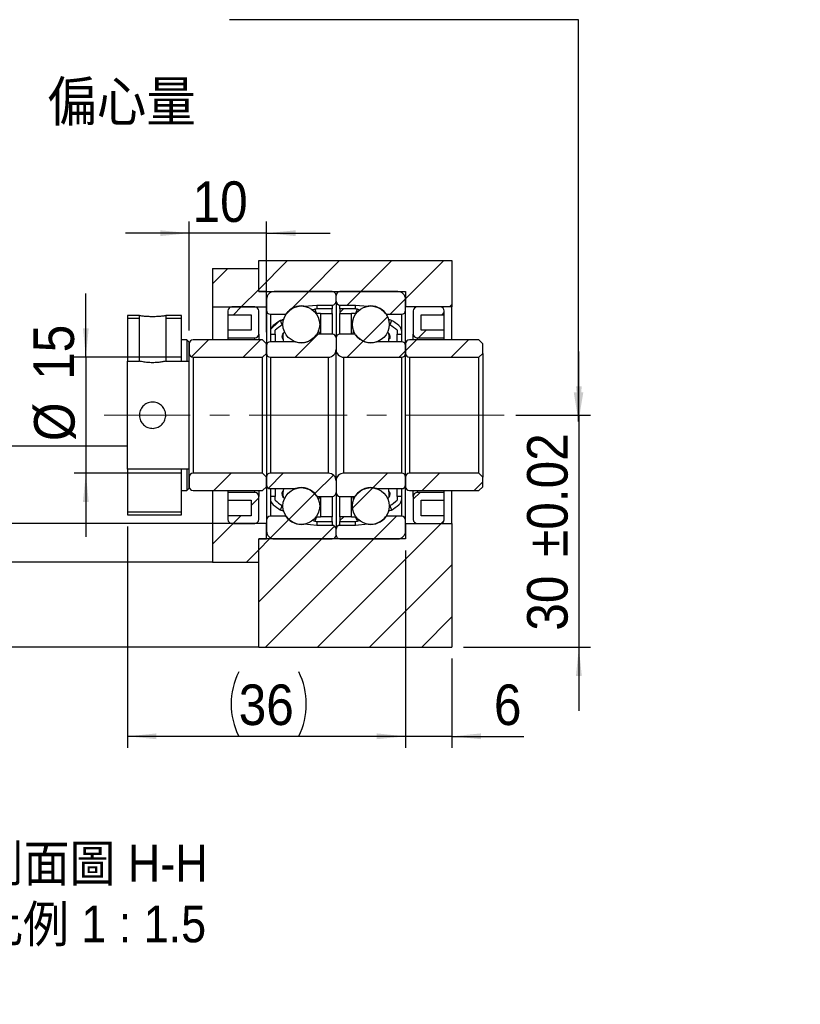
# Model space of a CAD drawing. Header units: millimetres. Extents: x 63 to 402, y 4 to 295.
# Tile 3 of 4: x 301 to 402, y 4 to 131. Entities that reach past the tile are written whole.
import ezdxf

# ---------------------------------------------------------------- set-up
doc = ezdxf.new("R2010")
doc.units = ezdxf.units.MM
doc.header["$LTSCALE"] = 1.5
doc.linetypes.add('CENTERX2', pattern=[20.32, 12.7, -2.54, 2.54, -2.54])
doc.layers.add('FORMAT', color=7, linetype='Continuous')
doc.styles.add('SLDTEXTSTYLE0', font='GOTHIC.TTF', dxfattribs={"width": 0.913, "bigfont": 'bigfont'})
doc.styles.add('SLDTEXTSTYLE1', font='GOTHIC.TTF', dxfattribs={"width": 0.913})
doc.styles.get("Standard").update_dxf_attribs({"font": 'GOTHIC.TTF'})
doc.dimstyles.new('SLDDIMSTYLE0', dxfattribs={"dimtxt": 5.25, "dimasz": 3.75, "dimexe": 0, "dimexo": 0.0625, "dimgap": 1.3125, "dimtad": 1, "dimrnd": 1e-09, "dimzin": 12, "dimdsep": 46, "dimtxsty": 'SLDTEXTSTYLE1', "dimsah": 1, "dimcen": 0.09, "dimadec": 0, "dimazin": 3, "dimtfac": 1, "dimtofl": 0, "dimtmove": 0, "dimatfit": 3, "dimfxl": 0, "dimfrac": 2, "dimtolj": 1, "dimtzin": 12, "dimarcsym": 0})
doc.dimstyles.new('SLDDIMSTYLE2', dxfattribs={"dimtxt": 0.18, "dimasz": 3.75, "dimexe": 0, "dimexo": 0.0625, "dimgap": 0, "dimtad": 0, "dimtih": 1, "dimtoh": 1, "dimdec": 0, "dimrnd": 1e-09, "dimzin": 0, "dimdsep": 46, "dimtxsty": 'Standard', "dimsah": 1, "dimcen": 0.09, "dimadec": 0, "dimazin": 0, "dimtfac": 3.75, "dimtdec": 0, "dimtofl": 0, "dimtmove": 0, "dimatfit": 3, "dimfxl": 0, "dimfrac": 2, "dimtolj": 1, "dimtzin": 0, "dimarcsym": 0})
doc.dimstyles.new('SLDDIMSTYLE4', dxfattribs={"dimtxt": 5.25, "dimasz": 3.75, "dimexe": 0, "dimexo": 0.0625, "dimgap": 1.3125, "dimtad": 1, "dimrnd": 1e-09, "dimzin": 12, "dimdsep": 46, "dimtxsty": 'SLDTEXTSTYLE1', "dimsah": 1, "dimcen": 0.09, "dimadec": 0, "dimazin": 3, "dimtfac": 1, "dimtmove": 0, "dimatfit": 0, "dimfxl": 0, "dimfrac": 2, "dimtolj": 1, "dimtzin": 12, "dimarcsym": 0})
doc.dimstyles.new('SLDDIMSTYLE5', dxfattribs={"dimtxt": 5.25, "dimasz": 3.75, "dimexe": 0, "dimexo": 0.0625, "dimgap": 1.3125, "dimtad": 1, "dimrnd": 1e-09, "dimzin": 12, "dimdsep": 46, "dimtxsty": 'SLDTEXTSTYLE1', "dimsah": 1, "dimcen": 0.09, "dimadec": 0, "dimazin": 3, "dimtol": 1, "dimtp": 0.02, "dimtm": 0.02, "dimtfac": 1, "dimtmove": 0, "dimatfit": 0, "dimfxl": 0, "dimfrac": 2, "dimtolj": 1, "dimarcsym": 0})

# ---------------------------------------------------------------- blocks, each defined once
blk = doc.blocks.new('_D_10')
at = {"layer": 'FORMAT', "color": 7}
for p, q in [((351.14, 62.64), (351.14, 37.09)), ((357.14, 48.64), (357.14, 37.09)), ((351.14, 38.59), (342.89, 38.59)), ((357.14, 38.59), (351.14, 38.59)), ((357.14, 38.59), (366.45, 38.59))]:
    blk.add_line(p, q, dxfattribs=at)
for points in [[(351.14, 38.59), (347.39, 38.97), (347.39, 38.22)], [(357.14, 38.59), (360.89, 38.22), (360.89, 38.97)]]:
    blk.add_solid(points, dxfattribs=at)
at = {"layer": 'FORMAT', "color": 7, "insert": (362.57, 45.3), "char_height": 5.25, "attachment_point": 1, "style": 'SLDTEXTSTYLE1'}
blk.add_mtext('6', dxfattribs=at)
blk = doc.blocks.new('_D_11')
at = {"layer": 'FORMAT', "color": 7}
for p, q in [((315.14, 65.74), (315.14, 37.09)), ((351.14, 62.64), (351.14, 37.09)), ((351.14, 38.59), (315.14, 38.59))]:
    blk.add_line(p, q, dxfattribs=at)
for centre, start, end in [((337.88, 42.76), 153.4349, 206.5651), ((328.97, 42.76), 333.4349, 26.5651)]:
    blk.add_arc(centre, 9.32, start, end, dxfattribs=at)
for points in [[(315.14, 38.59), (318.89, 38.22), (318.89, 38.97)], [(351.14, 38.59), (347.39, 38.97), (347.39, 38.22)]]:
    blk.add_solid(points, dxfattribs=at)
at = {"layer": 'FORMAT', "color": 7, "insert": (329.54, 45.3), "char_height": 5.25, "attachment_point": 1, "style": 'SLDTEXTSTYLE1'}
blk.add_mtext('36', dxfattribs=at)
blk = doc.blocks.new('_D_12')
at = {"layer": 'FORMAT', "color": 7}
for p, q in [((309.75, 87.64), (309.75, 95.89)), ((322.14, 87.64), (308.25, 87.64)), ((309.75, 87.64), (309.75, 72.64)), ((322.14, 72.64), (308.25, 72.64)), ((309.75, 72.64), (309.75, 64.39))]:
    blk.add_line(p, q, dxfattribs=at)
for points in [[(309.75, 87.64), (310.13, 91.39), (309.38, 91.39)], [(309.75, 72.64), (309.38, 68.89), (310.13, 68.89)]]:
    blk.add_solid(points, dxfattribs=at)
at = {"layer": 'FORMAT', "color": 7, "char_height": 5.25, "attachment_point": 1, "rotation": 90, "style": 'SLDTEXTSTYLE1'}
for s, insert in [('15', (302.97, 84.71)), ('%%c', (303.05, 76.79))]:
    blk.add_mtext(s, dxfattribs=dict(at, insert=insert))
blk = doc.blocks.new('_D_13')
at = {"layer": 'FORMAT', "color": 7}
for p, q in [((323.14, 91.09), (323.14, 105.19)), ((333.14, 90.89), (333.14, 105.19)), ((323.14, 103.69), (314.89, 103.69)), ((333.14, 103.69), (323.14, 103.69)), ((333.14, 103.69), (341.39, 103.69))]:
    blk.add_line(p, q, dxfattribs=at)
for points in [[(323.14, 103.69), (319.39, 104.06), (319.39, 103.31)], [(333.14, 103.69), (336.89, 103.31), (336.89, 104.06)]]:
    blk.add_solid(points, dxfattribs=at)
at = {"layer": 'FORMAT', "color": 7, "insert": (323.57, 110.39), "char_height": 5.25, "attachment_point": 1, "style": 'SLDTEXTSTYLE1'}
blk.add_mtext('10', dxfattribs=at)
blk = doc.blocks.new('_D_14')
at = {"layer": 'FORMAT', "color": 7}
for p, q in [((373.56, 80.14), (373.56, 88.39)), ((365.4, 80.14), (375.06, 80.14)), ((373.56, 80.14), (373.56, 50.14)), ((358.64, 50.14), (375.06, 50.14)), ((373.56, 50.14), (373.56, 41.89))]:
    blk.add_line(p, q, dxfattribs=at)
for points in [[(373.56, 80.14), (373.94, 83.89), (373.19, 83.89)], [(373.56, 50.14), (373.19, 46.39), (373.94, 46.39)]]:
    blk.add_solid(points, dxfattribs=at)
at = {"layer": 'FORMAT', "color": 7, "char_height": 5.25, "attachment_point": 1, "rotation": 90, "style": 'SLDTEXTSTYLE1'}
for s, insert in [(' ±0.02', (366.86, 60.02)), ('30', (366.86, 52.26))]:
    blk.add_mtext(s, dxfattribs=dict(at, insert=insert))
blk = doc.blocks.new('SW_NOTE_2')
at = {"layer": 'FORMAT', "color": 0, "char_height": 4.7625, "attachment_point": 2, "style": 'SLDTEXTSTYLE0'}
for s, insert in [('\\M+19655\\M+196CA\\M+19AA4 H-H', (15.63, 6.08)), ('\\M+194E4\\M+197E1 1 : 1.5', (15.48, -1.77))]:
    blk.add_mtext(s, dxfattribs=dict(at, insert=insert))

msp = doc.modelspace()

# ---------------------------------------------------------------- hatches: boundary and pattern name
at = {"linetype": 'Continuous', "lineweight": 18}
h = msp.add_hatch(dxfattribs=at)
h.set_pattern_fill('ANSI31', scale=1.5, style=0)
h.paths.add_polyline_path([(351.137, 94.136), (357.137, 94.136), (357.137, 100.136), (332.137, 100.136), (332.137, 96.136), (351.137, 96.136)], flags=0)
h = msp.add_hatch(dxfattribs=at)
h.set_pattern_fill('ANSI31', scale=1.5, style=0)
h.paths.add_polyline_path([(326.137, 94.136), (333.137, 94.136), (333.137, 96.136), (332.137, 96.136), (332.137, 99.136), (326.137, 99.136)], flags=0)
h = msp.add_hatch(dxfattribs=at)
h.set_pattern_fill('ANSI31', scale=1.5, style=0)
edge = h.paths.add_edge_path(flags=0)
edge.add_line((342.137, 94.886), (342.137, 95.636))
edge.add_arc((341.637, 95.636), 0.5, 360, 450)
edge.add_line((341.637, 96.136), (334.137, 96.136))
edge.add_arc((334.137, 95.136), 1, 90, 180)
edge.add_line((333.137, 95.136), (333.137, 93.711))
edge.add_arc((333.637, 93.711), 0.5, 180, 270)
edge.add_line((333.637, 93.211), (335.554, 93.211))
edge.add_arc((335.554, 93.411), 0.2, 270, 323.78627)
edge.add_arc((337.637, 91.886), 2.381, 82.10725, 143.78627, ccw=False)
edge.add_arc((337.992, 94.443), 0.2, 262.10725, 275)
edge.add_line((338.009, 94.243), (339.637, 94.386))
edge.add_line((339.637, 94.386), (341.637, 94.386))
edge.add_arc((341.637, 94.886), 0.5, 270, 360)
h = msp.add_hatch(dxfattribs=at)
h.set_pattern_fill('ANSI31', scale=1.5, style=0)
edge = h.paths.add_edge_path(flags=0)
edge.add_line((350.137, 96.136), (342.637, 96.136))
edge.add_arc((342.637, 95.636), 0.5, 90, 180)
edge.add_line((342.137, 95.636), (342.137, 94.886))
edge.add_arc((342.637, 94.886), 0.5, 180, 270)
edge.add_line((342.637, 94.386), (344.637, 94.386))
edge.add_line((344.637, 94.386), (346.265, 94.243))
edge.add_arc((346.283, 94.443), 0.2, 265, 277.89275)
edge.add_arc((346.637, 91.886), 2.381, 36.21373, 97.89275, ccw=False)
edge.add_arc((348.72, 93.411), 0.2, 216.21373, 270)
edge.add_line((348.72, 93.211), (350.637, 93.211))
edge.add_arc((350.637, 93.711), 0.5, 270, 360)
edge.add_line((351.137, 93.711), (351.137, 95.136))
edge.add_arc((350.137, 95.136), 1, 0, 90)
h = msp.add_hatch(dxfattribs=at)
h.set_pattern_fill('ANSI31', scale=1.5, style=0)
edge = h.paths.add_edge_path(flags=0)
edge.add_arc((337.637, 91.886), 2.381, 0, 360)
h = msp.add_hatch(dxfattribs=at)
h.set_pattern_fill('ANSI31', scale=1.5, style=0)
edge = h.paths.add_edge_path(flags=0)
edge.add_arc((346.637, 91.886), 2.381, 0, 360)
h = msp.add_hatch(dxfattribs=at)
h.set_pattern_fill('ANSI31', scale=1.5, style=0)
h.paths.add_polyline_path([(316.687, 93.036), (315.137, 93.036), (315.137, 87.136), (316.687, 87.136)], flags=0)
h.paths.add_polyline_path([(315.137, 87.136), (315.137, 93.036), (316.687, 93.036), (316.687, 87.136)], flags=0)
h = msp.add_hatch(dxfattribs=at)
h.set_pattern_fill('ANSI31', scale=1.5, style=0)
h.paths.add_polyline_path([(322.137, 93.036), (320.087, 93.036), (320.087, 87.136), (323.137, 87.136), (323.137, 89.586), (322.837, 89.886), (322.137, 89.886)], flags=0)
h.paths.add_polyline_path([(320.087, 87.136), (320.087, 93.036), (322.137, 93.036), (322.137, 89.886), (322.837, 89.886), (323.137, 89.586), (323.137, 87.136)], flags=0)
h = msp.add_hatch(dxfattribs=at)
h.set_pattern_fill('ANSI31', scale=1.5, style=0)
edge = h.paths.add_edge_path(flags=0)
edge.add_line((328.137, 93.136), (331.137, 93.136))
edge.add_line((331.137, 93.136), (331.137, 91.136))
edge.add_line((331.137, 91.136), (328.137, 91.136))
edge.add_line((328.137, 91.136), (328.137, 90.136))
edge.add_line((328.137, 90.136), (331.637, 90.136))
edge.add_arc((331.637, 90.636), 0.5, 270, 360)
edge.add_line((332.137, 90.636), (332.137, 93.636))
edge.add_arc((331.637, 93.636), 0.5, 360, 450)
edge.add_line((331.637, 94.136), (328.637, 94.136))
edge.add_arc((328.637, 93.636), 0.5, 90, 180)
edge.add_line((328.137, 93.636), (328.137, 93.136))
h = msp.add_hatch(dxfattribs=at)
h.set_pattern_fill('ANSI31', scale=1.5, style=0)
edge = h.paths.add_edge_path(flags=0)
edge.add_arc((340.137, 84.116), 9.17, 90, 93.34704, ccw=False)
edge.add_line((340.137, 93.286), (341.637, 93.286))
edge.add_line((341.637, 93.286), (341.637, 93.886))
edge.add_line((341.637, 93.886), (340.137, 93.886))
edge.add_arc((340.137, 84.116), 9.77, 90, 94.42995)
edge.add_line((339.382, 93.857), (339.602, 93.27))
h = msp.add_hatch(dxfattribs=at)
h.set_pattern_fill('ANSI31', scale=1.5, style=0)
edge = h.paths.add_edge_path(flags=0)
edge.add_line((342.637, 93.886), (342.637, 93.286))
edge.add_line((342.637, 93.286), (344.137, 93.286))
edge.add_arc((344.137, 84.116), 9.17, 86.65296, 90, ccw=False)
edge.add_line((344.672, 93.27), (344.892, 93.857))
edge.add_arc((344.137, 84.116), 9.77, 85.57005, 90)
edge.add_line((344.137, 93.886), (342.637, 93.886))
h = msp.add_hatch(dxfattribs=at)
h.set_pattern_fill('ANSI31', scale=1.5, style=0)
edge = h.paths.add_edge_path(flags=0)
edge.add_line((356.137, 91.136), (353.137, 91.136))
edge.add_line((353.137, 91.136), (353.137, 93.136))
edge.add_line((353.137, 93.136), (356.137, 93.136))
edge.add_line((356.137, 93.136), (356.137, 93.636))
edge.add_arc((355.637, 93.636), 0.5, 0, 90)
edge.add_line((355.637, 94.136), (352.637, 94.136))
edge.add_arc((352.637, 93.636), 0.5, 90, 180)
edge.add_line((352.137, 93.636), (352.137, 90.636))
edge.add_arc((352.637, 90.636), 0.5, 180, 270)
edge.add_line((352.637, 90.136), (356.137, 90.136))
edge.add_line((356.137, 90.136), (356.137, 91.136))
h = msp.add_hatch(dxfattribs=at)
h.set_pattern_fill('ANSI31', scale=1.5, style=0)
edge = h.paths.add_edge_path(flags=0)
edge.add_line((335.176, 91.828), (334.962, 92.403))
edge.add_arc((340.137, 84.116), 9.77, 121.98535, 128.83745)
edge.add_arc((334.637, 90.947), 1, 128.83745, 180)
edge.add_line((333.637, 90.947), (333.637, 90.636))
edge.add_line((333.637, 90.636), (334.237, 90.636))
edge.add_line((334.237, 90.636), (334.237, 91.136))
edge.add_arc((340.137, 84.116), 9.17, 122.74811, 130.04417, ccw=False)
h = msp.add_hatch(dxfattribs=at)
h.set_pattern_fill('ANSI31', scale=1.5, style=0)
edge = h.paths.add_edge_path(flags=0)
edge.add_arc((349.637, 90.947), 1, 0, 51.16255)
edge.add_arc((344.137, 84.116), 9.77, 51.16255, 58.01465)
edge.add_line((349.312, 92.403), (349.098, 91.828))
edge.add_arc((344.137, 84.116), 9.17, 49.95583, 57.25189, ccw=False)
edge.add_line((350.037, 91.136), (350.037, 90.636))
edge.add_line((350.037, 90.636), (350.637, 90.636))
edge.add_line((350.637, 90.636), (350.637, 90.947))
h = msp.add_hatch(dxfattribs=at)
h.set_pattern_fill('ANSI31', scale=1.5, style=0)
edge = h.paths.add_edge_path(flags=0)
edge.add_line((333.137, 89.136), (333.137, 88.136))
edge.add_arc((333.637, 88.136), 0.5, 180, 270)
edge.add_line((333.637, 87.636), (341.137, 87.636))
edge.add_arc((341.137, 88.636), 1, 270, 360)
edge.add_line((342.137, 88.636), (342.137, 90.136))
edge.add_arc((341.637, 90.136), 0.5, 0, 90)
edge.add_line((341.637, 90.636), (339.773, 90.636))
edge.add_arc((339.773, 90.436), 0.2, 90, 145.82355)
edge.add_arc((337.637, 91.886), 2.381, 251.65026, 325.82355, ccw=False)
edge.add_arc((336.824, 89.436), 0.2, 71.65026, 90)
edge.add_line((336.824, 89.636), (333.637, 89.636))
edge.add_arc((333.637, 89.136), 0.5, 90, 180)
h = msp.add_hatch(dxfattribs=at)
h.set_pattern_fill('ANSI31', scale=1.5, style=0)
edge = h.paths.add_edge_path(flags=0)
edge.add_line((343.137, 87.636), (350.637, 87.636))
edge.add_arc((350.637, 88.136), 0.5, 270, 360)
edge.add_line((351.137, 88.136), (351.137, 89.136))
edge.add_arc((350.637, 89.136), 0.5, 0, 90)
edge.add_line((350.637, 89.636), (347.45, 89.636))
edge.add_arc((347.45, 89.436), 0.2, 90, 108.34974)
edge.add_arc((346.637, 91.886), 2.381, 214.17645, 288.34974, ccw=False)
edge.add_arc((344.502, 90.436), 0.2, 34.17645, 90)
edge.add_line((344.502, 90.636), (342.637, 90.636))
edge.add_arc((342.637, 90.136), 0.5, 90, 180)
edge.add_line((342.137, 90.136), (342.137, 88.636))
edge.add_arc((343.137, 88.636), 1, 180, 270)
h = msp.add_hatch(dxfattribs=at)
h.set_pattern_fill('ANSI31', scale=1.5, style=0)
edge = h.paths.add_edge_path(flags=0)
edge.add_line((332.637, 87.636), (333.137, 88.136))
edge.add_line((333.137, 88.136), (333.137, 89.386))
edge.add_line((333.137, 89.386), (332.637, 89.886))
edge.add_line((332.637, 89.886), (323.637, 89.886))
edge.add_arc((323.637, 89.386), 0.5, 90, 180)
edge.add_line((323.137, 89.386), (323.137, 88.136))
edge.add_arc((323.637, 88.136), 0.5, 180, 270)
edge.add_line((323.637, 87.636), (332.637, 87.636))
h = msp.add_hatch(dxfattribs=at)
h.set_pattern_fill('ANSI31', scale=1.5, style=0)
edge = h.paths.add_edge_path(flags=0)
edge.add_line((360.637, 87.636), (361.137, 88.136))
edge.add_line((361.137, 88.136), (361.137, 89.386))
edge.add_line((361.137, 89.386), (360.637, 89.886))
edge.add_line((360.637, 89.886), (351.637, 89.886))
edge.add_arc((351.637, 89.386), 0.5, 90, 180)
edge.add_line((351.137, 89.386), (351.137, 88.136))
edge.add_arc((351.637, 88.136), 0.5, 180, 270)
edge.add_line((351.637, 87.636), (360.637, 87.636))
h = msp.add_hatch(dxfattribs=at)
h.set_pattern_fill('ANSI31', scale=1.5, style=0)
h.paths.add_polyline_path([(323.137, 73.136), (315.137, 73.136), (315.137, 67.236), (322.137, 67.236), (322.137, 70.386), (322.837, 70.386), (323.137, 70.686)], flags=0)
h.paths.add_polyline_path([(315.137, 67.236), (315.137, 73.136), (323.137, 73.136), (323.137, 70.686), (322.837, 70.386), (322.137, 70.386), (322.137, 67.236)], flags=0)
h = msp.add_hatch(dxfattribs=at)
h.set_pattern_fill('ANSI31', scale=1.5, style=0)
edge = h.paths.add_edge_path(flags=0)
edge.add_line((333.137, 72.136), (332.637, 72.636))
edge.add_line((332.637, 72.636), (323.637, 72.636))
edge.add_arc((323.637, 72.136), 0.5, 90, 180)
edge.add_line((323.137, 72.136), (323.137, 70.886))
edge.add_arc((323.637, 70.886), 0.5, 180, 270)
edge.add_line((323.637, 70.386), (332.637, 70.386))
edge.add_line((332.637, 70.386), (333.137, 70.886))
edge.add_line((333.137, 70.886), (333.137, 72.136))
h = msp.add_hatch(dxfattribs=at)
h.set_pattern_fill('ANSI31', scale=1.5, style=0)
edge = h.paths.add_edge_path(flags=0)
edge.add_line((341.137, 72.636), (333.637, 72.636))
edge.add_arc((333.637, 72.136), 0.5, 90, 180)
edge.add_line((333.137, 72.136), (333.137, 71.136))
edge.add_arc((333.637, 71.136), 0.5, 180, 270)
edge.add_line((333.637, 70.636), (336.824, 70.636))
edge.add_arc((336.824, 70.836), 0.2, 270, 288.34974)
edge.add_arc((337.637, 68.386), 2.381, 34.17645, 108.34974, ccw=False)
edge.add_arc((339.773, 69.836), 0.2, 214.17645, 270)
edge.add_line((339.773, 69.636), (341.637, 69.636))
edge.add_arc((341.637, 70.136), 0.5, 270, 360)
edge.add_line((342.137, 70.136), (342.137, 71.636))
edge.add_arc((341.137, 71.636), 1, 0, 90)
h = msp.add_hatch(dxfattribs=at)
h.set_pattern_fill('ANSI31', scale=1.5, style=0)
edge = h.paths.add_edge_path(flags=0)
edge.add_line((351.137, 71.136), (351.137, 72.136))
edge.add_arc((350.637, 72.136), 0.5, 360, 450)
edge.add_line((350.637, 72.636), (343.137, 72.636))
edge.add_arc((343.137, 71.636), 1, 90, 180)
edge.add_line((342.137, 71.636), (342.137, 70.136))
edge.add_arc((342.637, 70.136), 0.5, 180, 270)
edge.add_line((342.637, 69.636), (344.502, 69.636))
edge.add_arc((344.502, 69.836), 0.2, 270, 325.82355)
edge.add_arc((346.637, 68.386), 2.381, 71.65026, 145.82355, ccw=False)
edge.add_arc((347.45, 70.836), 0.2, 251.65026, 270)
edge.add_line((347.45, 70.636), (350.637, 70.636))
edge.add_arc((350.637, 71.136), 0.5, 270, 360)
h = msp.add_hatch(dxfattribs=at)
h.set_pattern_fill('ANSI31', scale=1.5, style=0)
edge = h.paths.add_edge_path(flags=0)
edge.add_line((361.137, 72.136), (360.637, 72.636))
edge.add_line((360.637, 72.636), (351.637, 72.636))
edge.add_arc((351.637, 72.136), 0.5, 90, 180)
edge.add_line((351.137, 72.136), (351.137, 70.886))
edge.add_arc((351.637, 70.886), 0.5, 180, 270)
edge.add_line((351.637, 70.386), (360.637, 70.386))
edge.add_line((360.637, 70.386), (361.137, 70.886))
edge.add_line((361.137, 70.886), (361.137, 72.136))
h = msp.add_hatch(dxfattribs=at)
h.set_pattern_fill('ANSI31', scale=1.5, style=0)
edge = h.paths.add_edge_path(flags=0)
edge.add_line((328.137, 69.136), (331.137, 69.136))
edge.add_line((331.137, 69.136), (331.137, 67.136))
edge.add_line((331.137, 67.136), (328.137, 67.136))
edge.add_line((328.137, 67.136), (328.137, 66.636))
edge.add_arc((328.637, 66.636), 0.5, 180, 270)
edge.add_line((328.637, 66.136), (331.637, 66.136))
edge.add_arc((331.637, 66.636), 0.5, 270, 360)
edge.add_line((332.137, 66.636), (332.137, 69.636))
edge.add_arc((331.637, 69.636), 0.5, 360, 450)
edge.add_line((331.637, 70.136), (328.137, 70.136))
edge.add_line((328.137, 70.136), (328.137, 69.136))
h = msp.add_hatch(dxfattribs=at)
h.set_pattern_fill('ANSI31', scale=1.5, style=0)
edge = h.paths.add_edge_path(flags=0)
edge.add_arc((337.637, 68.386), 2.381, 0, 360)
h = msp.add_hatch(dxfattribs=at)
h.set_pattern_fill('ANSI31', scale=1.5, style=0)
edge = h.paths.add_edge_path(flags=0)
edge.add_arc((346.637, 68.386), 2.381, 0, 360)
h = msp.add_hatch(dxfattribs=at)
h.set_pattern_fill('ANSI31', scale=1.5, style=0)
edge = h.paths.add_edge_path(flags=0)
edge.add_line((356.137, 67.136), (353.137, 67.136))
edge.add_line((353.137, 67.136), (353.137, 69.136))
edge.add_line((353.137, 69.136), (356.137, 69.136))
edge.add_line((356.137, 69.136), (356.137, 70.136))
edge.add_line((356.137, 70.136), (352.637, 70.136))
edge.add_arc((352.637, 69.636), 0.5, 90, 180)
edge.add_line((352.137, 69.636), (352.137, 66.636))
edge.add_arc((352.637, 66.636), 0.5, 180, 270)
edge.add_line((352.637, 66.136), (355.637, 66.136))
edge.add_arc((355.637, 66.636), 0.5, 270, 360)
edge.add_line((356.137, 66.636), (356.137, 67.136))
h = msp.add_hatch(dxfattribs=at)
h.set_pattern_fill('ANSI31', scale=1.5, style=0)
edge = h.paths.add_edge_path(flags=0)
edge.add_arc((334.637, 69.325), 1, 180, 231.16255)
edge.add_arc((340.137, 76.156), 9.77, 231.16255, 238.01465)
edge.add_line((334.962, 67.869), (335.176, 68.443))
edge.add_arc((340.137, 76.156), 9.17, 229.95583, 237.25189, ccw=False)
edge.add_line((334.237, 69.136), (334.237, 69.636))
edge.add_line((334.237, 69.636), (333.637, 69.636))
edge.add_line((333.637, 69.636), (333.637, 69.325))
h = msp.add_hatch(dxfattribs=at)
h.set_pattern_fill('ANSI31', scale=1.5, style=0)
edge = h.paths.add_edge_path(flags=0)
edge.add_line((349.098, 68.443), (349.312, 67.869))
edge.add_arc((344.137, 76.156), 9.77, 301.98535, 308.83745)
edge.add_arc((349.637, 69.325), 1, 308.83745, 360)
edge.add_line((350.637, 69.325), (350.637, 69.636))
edge.add_line((350.637, 69.636), (350.037, 69.636))
edge.add_line((350.037, 69.636), (350.037, 69.136))
edge.add_arc((344.137, 76.156), 9.17, 302.74811, 310.04417, ccw=False)
h = msp.add_hatch(dxfattribs=at)
h.set_pattern_fill('ANSI31', scale=1.5, style=0)
edge = h.paths.add_edge_path(flags=0)
edge.add_line((334.137, 64.136), (341.637, 64.136))
edge.add_arc((341.637, 64.636), 0.5, 270, 360)
edge.add_line((342.137, 64.636), (342.137, 65.386))
edge.add_arc((341.637, 65.386), 0.5, 360, 450)
edge.add_line((341.637, 65.886), (339.637, 65.886))
edge.add_line((339.637, 65.886), (338.009, 66.028))
edge.add_arc((337.992, 65.829), 0.2, 85, 97.89275)
edge.add_arc((337.637, 68.386), 2.381, 216.21373, 277.89275, ccw=False)
edge.add_arc((335.554, 66.861), 0.2, 36.21373, 90)
edge.add_line((335.554, 67.061), (333.637, 67.061))
edge.add_arc((333.637, 66.561), 0.5, 90, 180)
edge.add_line((333.137, 66.561), (333.137, 65.136))
edge.add_arc((334.137, 65.136), 1, 180, 270)
h = msp.add_hatch(dxfattribs=at)
h.set_pattern_fill('ANSI31', scale=1.5, style=0)
edge = h.paths.add_edge_path(flags=0)
edge.add_line((341.637, 66.386), (341.637, 66.986))
edge.add_line((341.637, 66.986), (340.137, 66.986))
edge.add_arc((340.137, 76.156), 9.17, 266.65296, 270, ccw=False)
edge.add_line((339.602, 67.001), (339.382, 66.415))
edge.add_arc((340.137, 76.156), 9.77, 265.57005, 270)
edge.add_line((340.137, 66.386), (341.637, 66.386))
h = msp.add_hatch(dxfattribs=at)
h.set_pattern_fill('ANSI31', scale=1.5, style=0)
edge = h.paths.add_edge_path(flags=0)
edge.add_line((342.137, 65.386), (342.137, 64.636))
edge.add_arc((342.637, 64.636), 0.5, 180, 270)
edge.add_line((342.637, 64.136), (350.137, 64.136))
edge.add_arc((350.137, 65.136), 1, 270, 360)
edge.add_line((351.137, 65.136), (351.137, 66.561))
edge.add_arc((350.637, 66.561), 0.5, 0, 90)
edge.add_line((350.637, 67.061), (348.72, 67.061))
edge.add_arc((348.72, 66.861), 0.2, 90, 143.78627)
edge.add_arc((346.637, 68.386), 2.381, 262.10725, 323.78627, ccw=False)
edge.add_arc((346.283, 65.829), 0.2, 82.10725, 95)
edge.add_line((346.265, 66.028), (344.637, 65.886))
edge.add_line((344.637, 65.886), (342.637, 65.886))
edge.add_arc((342.637, 65.386), 0.5, 90, 180)
h = msp.add_hatch(dxfattribs=at)
h.set_pattern_fill('ANSI31', scale=1.5, style=0)
edge = h.paths.add_edge_path(flags=0)
edge.add_arc((344.137, 76.156), 9.17, 270, 273.34704, ccw=False)
edge.add_line((344.137, 66.986), (342.637, 66.986))
edge.add_line((342.637, 66.986), (342.637, 66.386))
edge.add_line((342.637, 66.386), (344.137, 66.386))
edge.add_arc((344.137, 76.156), 9.77, 270, 274.42995)
edge.add_line((344.892, 66.415), (344.672, 67.001))
h = msp.add_hatch(dxfattribs=at)
h.set_pattern_fill('ANSI31', scale=1.5, style=0)
h.paths.add_polyline_path([(332.137, 64.136), (333.137, 64.136), (333.137, 66.136), (326.137, 66.136), (326.137, 61.136), (332.137, 61.136)], flags=0)
h = msp.add_hatch(dxfattribs=at)
h.set_pattern_fill('ANSI31', scale=1.5, style=0)
h.paths.add_polyline_path([(357.137, 66.136), (351.137, 66.136), (351.137, 64.136), (332.137, 64.136), (332.137, 50.136), (357.137, 50.136)], flags=0)

# ---------------------------------------------------------------- linework, layer by layer
at = {"color": 7, "linetype": 'Continuous', "lineweight": 25}
for p, q in [((332.137, 96.136), (332.137, 100.136)), ((332.137, 100.136), (357.137, 100.136)), ((357.137, 100.136), (357.137, 94.136)), ((326.137, 99.136), (326.137, 94.136)), ((326.137, 99.136), (332.137, 99.136)), ((332.137, 96.136), (332.137, 99.136)), ((333.137, 96.136), (332.137, 96.136)), ((332.137, 96.136), (351.137, 96.136)), ((333.137, 94.136), (333.137, 96.136)), ((341.637, 96.136), (334.137, 96.136)), ((342.137, 94.886), (342.137, 95.636)), ((350.137, 96.136), (342.637, 96.136)), ((351.137, 96.136), (351.137, 94.136)), ((333.137, 95.136), (333.137, 93.711)), ((338.009, 94.243), (339.637, 94.386)), ((339.637, 94.386), (341.637, 94.386)), ((339.637, 94.386), (339.637, 93.873)), ((342.137, 94.886), (342.137, 90.136)), ((342.637, 94.386), (344.637, 94.386)), ((344.637, 94.386), (346.265, 94.243)), ((344.637, 93.873), (344.637, 94.386)), ((351.137, 93.711), (351.137, 95.136)), ((316.687, 93.036), (315.137, 93.036)), ((316.687, 93.036), (315.137, 93.036)), ((315.137, 93.036), (315.137, 87.136)), ((315.137, 93.036), (315.137, 87.136)), ((316.687, 87.136), (316.687, 93.036)), ((316.687, 87.136), (316.687, 93.036)), ((320.087, 93.036), (320.087, 87.136)), ((320.087, 93.036), (320.087, 87.136)), ((322.137, 93.036), (320.087, 93.036)), ((322.137, 93.036), (320.087, 93.036)), ((322.137, 89.886), (322.137, 93.036)), ((322.137, 89.886), (322.137, 93.036)), ((326.137, 94.136), (333.137, 94.136)), ((326.137, 94.136), (326.137, 89.886)), ((328.137, 93.636), (328.137, 93.136)), ((328.137, 93.136), (331.137, 93.136)), ((328.137, 93.136), (328.137, 91.136)), ((331.637, 94.136), (328.637, 94.136)), ((331.137, 93.136), (331.137, 91.136)), ((332.137, 90.636), (332.137, 93.636)), ((333.137, 93.711), (333.137, 89.386)), ((333.637, 93.211), (335.554, 93.211)), ((339.382, 93.857), (339.602, 93.27)), ((341.637, 93.886), (340.137, 93.886)), ((340.137, 93.286), (341.637, 93.286)), ((341.637, 93.286), (341.637, 93.886)), ((341.637, 93.286), (341.637, 90.636)), ((344.137, 93.886), (342.637, 93.886)), ((342.637, 93.886), (342.637, 93.286)), ((342.637, 93.286), (344.137, 93.286)), ((342.637, 90.636), (342.637, 93.286)), ((344.672, 93.27), (344.892, 93.857)), ((348.72, 93.211), (350.637, 93.211)), ((357.137, 94.136), (351.137, 94.136)), ((351.137, 89.386), (351.137, 93.711)), ((352.137, 93.636), (352.137, 90.636)), ((355.637, 94.136), (352.637, 94.136)), ((353.137, 93.136), (356.137, 93.136)), ((353.137, 91.136), (353.137, 93.136)), ((356.137, 93.136), (356.137, 93.636)), ((356.137, 91.136), (356.137, 93.136)), ((357.137, 89.886), (357.137, 94.136)), ((315.137, 92.679), (316.687, 92.679)), ((320.087, 92.679), (322.137, 92.679)), ((335.176, 91.828), (334.962, 92.403)), ((349.312, 92.403), (349.098, 91.828)), ((328.137, 91.136), (328.137, 90.136)), ((331.137, 91.136), (328.137, 91.136)), ((332.137, 90.636), (332.137, 89.886)), ((333.637, 90.947), (333.637, 90.636)), ((333.637, 90.636), (334.237, 90.636)), ((333.637, 90.636), (333.637, 89.636)), ((334.237, 90.636), (334.237, 91.136)), ((334.237, 90.636), (334.237, 89.636)), ((341.637, 90.636), (339.773, 90.636)), ((344.502, 90.636), (342.637, 90.636)), ((349.018, 90.312), (348.979, 90.744)), ((350.037, 91.136), (350.037, 90.636)), ((350.037, 90.636), (350.637, 90.636)), ((350.037, 89.636), (350.037, 90.636)), ((350.637, 90.636), (350.637, 90.947)), ((350.637, 89.636), (350.637, 90.636)), ((352.137, 89.886), (352.137, 90.636)), ((356.137, 91.136), (353.137, 91.136)), ((356.137, 90.136), (356.137, 91.136)), ((322.837, 89.886), (322.137, 89.886)), ((322.837, 89.886), (322.137, 89.886)), ((322.137, 87.136), (322.137, 89.886)), ((322.837, 89.886), (323.137, 89.586)), ((322.837, 89.886), (323.137, 89.586)), ((322.837, 89.886), (322.837, 87.136)), ((323.137, 87.136), (323.137, 89.586)), ((323.137, 87.136), (323.137, 89.586)), ((323.137, 89.386), (323.137, 88.136)), ((332.637, 89.886), (323.637, 89.886)), ((328.137, 90.136), (331.637, 90.136)), ((328.137, 90.136), (328.137, 89.886)), ((332.637, 89.886), (333.137, 89.386)), ((333.137, 88.136), (333.137, 89.386)), ((336.824, 89.636), (333.637, 89.636)), ((342.137, 90.136), (342.137, 88.636)), ((350.637, 89.636), (347.45, 89.636)), ((351.137, 89.386), (351.137, 88.136)), ((360.637, 89.886), (351.637, 89.886)), ((352.637, 90.136), (356.137, 90.136)), ((356.137, 89.886), (356.137, 90.136)), ((360.637, 89.886), (361.137, 89.386)), ((361.137, 88.136), (361.137, 89.386)), ((333.137, 88.136), (332.637, 87.636)), ((333.137, 89.136), (333.137, 88.136)), ((333.137, 88.136), (333.137, 72.136)), ((342.137, 71.636), (342.137, 88.636)), ((351.137, 88.136), (351.137, 89.136)), ((351.137, 72.136), (351.137, 88.136)), ((361.137, 88.136), (360.637, 87.636)), ((361.137, 88.136), (361.137, 72.136)), ((315.137, 73.136), (315.137, 87.136)), ((315.137, 87.136), (316.687, 87.136)), ((315.137, 87.136), (316.687, 87.136)), ((320.087, 87.136), (323.137, 87.136)), ((320.087, 87.136), (323.137, 87.136)), ((323.137, 73.136), (323.137, 87.136)), ((323.637, 87.636), (332.637, 87.636)), ((323.637, 87.636), (323.637, 72.636)), ((332.637, 72.636), (332.637, 87.636)), ((333.637, 87.636), (341.137, 87.636)), ((333.637, 87.636), (333.637, 72.636)), ((341.137, 87.636), (341.137, 72.636)), ((343.137, 72.636), (343.137, 87.636)), ((343.137, 87.636), (350.637, 87.636)), ((350.637, 72.636), (350.637, 87.636)), ((351.637, 87.636), (360.637, 87.636)), ((351.637, 87.636), (351.637, 72.636)), ((360.637, 72.636), (360.637, 87.636)), ((315.137, 76.136), (297.929, 76.136)), ((323.137, 73.136), (315.137, 73.136)), ((323.137, 73.136), (315.137, 73.136)), ((315.137, 73.136), (315.137, 67.236)), ((315.137, 73.136), (315.137, 67.236)), ((322.137, 70.386), (322.137, 73.136)), ((322.837, 73.136), (322.837, 70.386)), ((323.137, 70.686), (323.137, 73.136)), ((323.137, 70.686), (323.137, 73.136)), ((332.637, 72.636), (323.637, 72.636)), ((332.637, 72.636), (333.137, 72.136)), ((341.137, 72.636), (333.637, 72.636)), ((350.637, 72.636), (343.137, 72.636)), ((360.637, 72.636), (351.637, 72.636)), ((360.637, 72.636), (361.137, 72.136)), ((323.137, 72.136), (323.137, 70.886)), ((333.137, 70.886), (333.137, 72.136)), ((333.137, 72.136), (333.137, 71.136)), ((342.137, 71.636), (342.137, 70.136)), ((351.137, 72.136), (351.137, 70.886)), ((351.137, 71.136), (351.137, 72.136)), ((361.137, 70.886), (361.137, 72.136)), ((322.137, 70.386), (322.837, 70.386)), ((322.137, 67.236), (322.137, 70.386)), ((322.137, 67.236), (322.137, 70.386)), ((322.137, 70.386), (322.837, 70.386)), ((323.137, 70.686), (322.837, 70.386)), ((323.137, 70.686), (322.837, 70.386)), ((323.637, 70.386), (332.637, 70.386)), ((326.137, 70.386), (326.137, 66.136)), ((328.137, 70.386), (328.137, 70.136)), ((328.137, 70.136), (328.137, 69.136)), ((331.637, 70.136), (328.137, 70.136)), ((332.137, 70.386), (332.137, 69.636)), ((333.137, 70.886), (332.637, 70.386)), ((333.137, 70.886), (333.137, 66.561)), ((333.637, 70.636), (333.637, 69.636)), ((333.637, 70.636), (336.824, 70.636)), ((334.237, 70.636), (334.237, 69.636)), ((342.137, 70.136), (342.137, 65.386)), ((347.45, 70.636), (350.637, 70.636)), ((350.037, 69.636), (350.037, 70.636)), ((350.637, 69.636), (350.637, 70.636)), ((351.137, 66.561), (351.137, 70.886)), ((351.637, 70.386), (360.637, 70.386)), ((352.137, 69.636), (352.137, 70.386)), ((356.137, 70.136), (352.637, 70.136)), ((356.137, 70.136), (356.137, 70.386)), ((356.137, 69.136), (356.137, 70.136)), ((357.137, 66.136), (357.137, 70.386)), ((361.137, 70.886), (360.637, 70.386)), ((328.137, 69.136), (331.137, 69.136)), ((328.137, 69.136), (328.137, 67.136)), ((331.137, 69.136), (331.137, 67.136)), ((332.137, 66.636), (332.137, 69.636)), ((333.637, 69.636), (333.637, 69.325)), ((334.237, 69.636), (333.637, 69.636)), ((334.237, 69.136), (334.237, 69.636)), ((339.773, 69.636), (341.637, 69.636)), ((341.637, 69.636), (341.637, 66.986)), ((342.637, 69.636), (344.502, 69.636)), ((342.637, 66.986), (342.637, 69.636)), ((348.997, 69.642), (349.018, 69.96)), ((350.037, 69.636), (350.037, 69.136)), ((350.637, 69.636), (350.037, 69.636)), ((350.637, 69.325), (350.637, 69.636)), ((352.137, 69.636), (352.137, 66.636)), ((353.137, 69.136), (356.137, 69.136)), ((353.137, 67.136), (353.137, 69.136)), ((356.137, 67.136), (356.137, 69.136)), ((322.137, 67.593), (315.137, 67.593)), ((334.962, 67.869), (335.176, 68.443)), ((349.098, 68.443), (349.312, 67.869)), ((315.137, 67.236), (322.137, 67.236)), ((315.137, 67.236), (322.137, 67.236)), ((328.137, 67.136), (328.137, 66.636)), ((331.137, 67.136), (328.137, 67.136)), ((333.137, 66.561), (333.137, 65.136)), ((335.554, 67.061), (333.637, 67.061)), ((339.602, 67.001), (339.382, 66.415)), ((339.637, 66.399), (339.637, 65.886)), ((341.637, 66.986), (340.137, 66.986)), ((340.137, 66.386), (341.637, 66.386)), ((341.637, 66.386), (341.637, 66.986)), ((344.137, 66.986), (342.637, 66.986)), ((342.637, 66.986), (342.637, 66.386)), ((342.637, 66.386), (344.137, 66.386)), ((344.637, 65.886), (344.637, 66.399)), ((344.892, 66.415), (344.672, 67.001)), ((350.637, 67.061), (348.72, 67.061)), ((351.137, 65.136), (351.137, 66.561)), ((356.137, 67.136), (353.137, 67.136)), ((356.137, 66.636), (356.137, 67.136)), ((326.137, 66.136), (269.137, 66.136)), ((326.137, 66.136), (326.137, 61.136)), ((333.137, 66.136), (326.137, 66.136)), ((328.637, 66.136), (331.637, 66.136)), ((333.137, 64.136), (333.137, 66.136)), ((339.637, 65.886), (338.009, 66.028)), ((341.637, 65.886), (339.637, 65.886)), ((342.137, 64.636), (342.137, 65.386)), ((344.637, 65.886), (342.637, 65.886)), ((346.265, 66.028), (344.637, 65.886)), ((351.137, 66.136), (351.137, 64.136)), ((351.137, 66.136), (357.137, 66.136)), ((352.637, 66.136), (355.637, 66.136)), ((357.137, 66.136), (357.137, 50.136)), ((332.137, 61.136), (332.137, 64.136)), ((332.137, 64.136), (333.137, 64.136)), ((332.137, 50.136), (332.137, 64.136)), ((351.137, 64.136), (332.137, 64.136)), ((334.137, 64.136), (341.637, 64.136)), ((342.637, 64.136), (350.137, 64.136)), ((326.137, 61.136), (269.137, 61.136)), ((326.137, 61.136), (332.137, 61.136)), ((332.137, 50.136), (269.137, 50.136)), ((332.137, 50.136), (357.137, 50.136))]:
    msp.add_line(p, q, dxfattribs=at)
at = {"color": 8, "linetype": 'Continuous', "lineweight": 25}
for p, q in [((341.637, 94.386), (341.637, 93.886)), ((342.637, 93.886), (342.637, 94.386)), ((333.637, 93.211), (333.637, 90.947)), ((335.554, 93.211), (335.554, 93.04)), ((338.009, 94.243), (338.009, 94.238)), ((340.137, 93.286), (340.137, 90.636)), ((344.137, 90.636), (344.137, 93.286)), ((346.265, 94.238), (346.265, 94.243)), ((348.72, 93.04), (348.72, 93.211)), ((350.637, 90.947), (350.637, 93.211)), ((331.637, 89.886), (331.637, 90.136)), ((352.637, 90.136), (352.637, 89.886)), ((331.637, 70.136), (331.637, 70.386)), ((352.637, 70.386), (352.637, 70.136)), ((333.637, 69.325), (333.637, 67.061)), ((340.137, 69.636), (340.137, 66.986)), ((344.137, 66.986), (344.137, 69.636)), ((350.637, 67.061), (350.637, 69.325)), ((335.554, 67.231), (335.554, 67.061)), ((341.637, 66.386), (341.637, 65.886)), ((342.637, 65.886), (342.637, 66.386)), ((348.72, 67.061), (348.72, 67.231)), ((338.009, 66.034), (338.009, 66.028)), ((346.265, 66.028), (346.265, 66.034))]:
    msp.add_line(p, q, dxfattribs=at)
at = {"color": 7, "linetype": 'Continuous', "lineweight": 25, "flags": 128}
for points in [[(339.996, 90.636), (339.975, 90.762), (339.885, 91.099)], [(344.39, 91.099), (344.352, 90.983), (344.278, 90.636)], [(348.92, 89.636), (348.975, 89.861), (349.018, 90.312)], [(349.018, 69.96), (348.975, 70.411), (348.92, 70.636)], [(339.885, 69.173), (339.975, 69.509), (339.996, 69.636)], [(344.278, 69.636), (344.352, 69.289), (344.39, 69.173)]]:
    msp.add_lwpolyline(points, dxfattribs=at)
at = {"color": 7, "linetype": 'Continuous', "lineweight": 25}
for centre in [(337.637, 91.886), (346.637, 91.886), (337.637, 68.386), (346.637, 68.386)]:
    msp.add_circle(centre, 2.381, dxfattribs=at)
for centre, radius, start, end in [((334.137, 95.136), 1, 90, 180), ((341.637, 95.636), 0.5, 0, 90), ((342.637, 95.636), 0.5, 90, 180), ((350.137, 95.136), 1, 0, 90), ((337.637, 91.886), 2.381, 82.10725, 143.78627), ((341.637, 94.886), 0.5, 270, 0), ((342.637, 94.886), 0.5, 180, 270), ((346.637, 91.886), 2.381, 36.21373, 97.89275), ((328.637, 93.636), 0.5, 90, 180), ((331.637, 93.636), 0.5, 0, 90), ((333.637, 93.711), 0.5, 180, 270), ((335.554, 93.411), 0.2, 270, 323.78627), ((337.992, 94.443), 0.2, 262.10725, 275), ((340.137, 84.116), 9.77, 90, 94.42995), ((340.137, 84.116), 9.17, 90, 93.34704), ((344.137, 84.116), 9.77, 85.57005, 90), ((344.137, 84.116), 9.17, 86.65296, 90), ((346.283, 94.443), 0.2, 265, 277.89275), ((348.72, 93.411), 0.2, 216.21373, 270), ((350.637, 93.711), 0.5, 270, 0), ((352.637, 93.636), 0.5, 90, 180), ((355.637, 93.636), 0.5, 0, 90), ((334.637, 90.947), 1, 128.83745, 180), ((340.137, 84.116), 9.77, 121.98535, 128.83745), ((340.137, 84.116), 9.17, 122.74811, 130.04417), ((344.137, 84.116), 9.17, 49.95583, 57.25189), ((344.137, 84.116), 9.77, 51.16255, 58.01465), ((349.637, 90.947), 1, 0, 51.16255), ((331.637, 90.636), 0.5, 270, 0), ((337.637, 90.312), 2.381, 170.3803, 196.48713), ((337.637, 91.886), 2.381, 251.65026, 325.82355), ((339.773, 90.436), 0.2, 90, 145.82355), ((341.637, 90.136), 0.5, 0, 90), ((342.637, 90.136), 0.5, 90, 180), ((344.502, 90.436), 0.2, 34.17645, 90), ((346.637, 91.886), 2.381, 214.17645, 288.34974), ((352.637, 90.636), 0.5, 180, 270), ((323.637, 89.386), 0.5, 90, 180), ((333.637, 89.136), 0.5, 90, 180), ((336.824, 89.436), 0.2, 71.65026, 90), ((347.45, 89.436), 0.2, 90, 108.34974), ((350.637, 89.136), 0.5, 0, 90), ((351.637, 89.386), 0.5, 90, 180), ((323.637, 88.136), 0.5, 180, 270), ((333.637, 88.136), 0.5, 180, 270), ((341.137, 88.636), 1, 270, 0), ((343.137, 88.636), 1, 180, 270), ((350.637, 88.136), 0.5, 270, 0), ((351.637, 88.136), 0.5, 180, 270), ((323.637, 72.136), 0.5, 90, 180), ((333.637, 72.136), 0.5, 90, 180), ((341.137, 71.636), 1, 0, 90), ((343.137, 71.636), 1, 90, 180), ((350.637, 72.136), 0.5, 0, 90), ((351.637, 72.136), 0.5, 90, 180), ((323.637, 70.886), 0.5, 180, 270), ((331.637, 69.636), 0.5, 0, 90), ((333.637, 71.136), 0.5, 180, 270), ((337.637, 69.96), 2.381, 163.51287, 190.13517), ((336.824, 70.836), 0.2, 270, 288.34974), ((337.637, 68.386), 2.381, 34.17645, 108.34974), ((341.637, 70.136), 0.5, 270, 0), ((342.637, 70.136), 0.5, 180, 270), ((346.637, 68.386), 2.381, 71.65026, 145.82355), ((347.45, 70.836), 0.2, 251.65026, 270), ((350.637, 71.136), 0.5, 270, 0), ((351.637, 70.886), 0.5, 180, 270), ((352.637, 69.636), 0.5, 90, 180), ((334.637, 69.325), 1, 180, 231.16255), ((340.137, 76.156), 9.17, 229.95583, 237.25189), ((339.773, 69.836), 0.2, 214.17645, 270), ((344.502, 69.836), 0.2, 270, 325.82355), ((344.137, 76.156), 9.17, 302.74811, 310.04417), ((349.637, 69.325), 1, 308.83745, 0), ((340.137, 76.156), 9.77, 231.16255, 238.01465), ((344.137, 76.156), 9.77, 301.98535, 308.83745), ((328.637, 66.636), 0.5, 180, 270), ((331.637, 66.636), 0.5, 270, 0), ((333.637, 66.561), 0.5, 90, 180), ((335.554, 66.861), 0.2, 36.21373, 90), ((337.637, 68.386), 2.381, 216.21373, 277.89275), ((340.137, 76.156), 9.77, 265.57005, 270), ((340.137, 76.156), 9.17, 266.65296, 270), ((344.137, 76.156), 9.17, 270, 273.34704), ((344.137, 76.156), 9.77, 270, 274.42995), ((346.637, 68.386), 2.381, 262.10725, 323.78627), ((348.72, 66.861), 0.2, 90, 143.78627), ((350.637, 66.561), 0.5, 0, 90), ((352.637, 66.636), 0.5, 180, 270), ((355.637, 66.636), 0.5, 270, 0), ((334.137, 65.136), 1, 180, 270), ((337.992, 65.829), 0.2, 85, 97.89275), ((341.637, 65.386), 0.5, 0, 90), ((342.637, 65.386), 0.5, 90, 180), ((346.283, 65.829), 0.2, 82.10725, 95), ((350.137, 65.136), 1, 270, 360), ((341.637, 64.636), 0.5, 270, 0), ((342.637, 64.636), 0.5, 180, 270)]:
    msp.add_arc(centre, radius, start, end, dxfattribs=at)
for points, knots in [([(316.687, 93.036), (316.687, 93.036), (316.698, 93.034), (316.742, 93.029), (316.774, 93.025), (316.902, 93.009), (317.027, 92.995), (317.264, 92.972), (317.35, 92.965), (317.534, 92.952), (317.633, 92.945), (317.839, 92.935), (317.945, 92.931), (318.163, 92.925), (318.275, 92.923), (318.608, 92.923), (318.832, 92.93), (319.241, 92.95), (319.431, 92.965), (319.666, 92.987), (319.738, 92.994), (319.861, 93.008), (319.914, 93.014), (320.042, 93.03), (320.087, 93.036), (320.087, 93.036)], [0, 0, 0, 0, 0.0625, 0.0625, 0.125, 0.125, 0.25, 0.25, 0.3125, 0.3125, 0.375, 0.375, 0.4375, 0.4375, 0.5, 0.5, 0.625, 0.625, 0.75, 0.75, 0.8125, 0.8125, 0.875, 0.875, 1, 1, 1, 1]), ([(339.029, 93.765), (339.068, 93.776), (339.263, 93.828), (339.362, 93.851), (339.378, 93.855), (339.382, 93.857)], [0, 0, 0, 0, 0.1516316, 0.7655477, 1, 1, 1, 1]), ([(344.892, 93.857), (344.904, 93.854), (344.935, 93.845), (345.055, 93.817), (345.22, 93.772), (345.221, 93.772)], [0, 0, 0, 0, 0.3810747, 0.9947899, 1, 1, 1, 1]), ([(334.962, 92.403), (334.986, 92.412), (335.037, 92.433), (335.227, 92.515), (335.405, 92.583), (335.405, 92.583)], [0, 0, 0, 0, 0.4828347, 0.9990109, 1, 1, 1, 1]), ([(335.292, 91.877), (335.272, 91.868), (335.18, 91.83), (335.178, 91.829), (335.176, 91.828)], [0, 0, 0, 0, 0.2189771, 1, 1, 1, 1]), ([(348.886, 92.576), (348.994, 92.533), (349.237, 92.435), (349.31, 92.403), (349.312, 92.403), (349.312, 92.403)], [0, 0, 0, 0, 0.42666316, 0.96473329, 1, 1, 1, 1]), ([(349.098, 91.828), (349.097, 91.829), (349.093, 91.83), (349.016, 91.863), (348.964, 91.885)], [0, 0, 0, 0, 0.3202857, 1, 1, 1, 1]), ([(335.323, 89.916), (335.306, 89.927), (335.176, 90.011), (335.158, 90.293), (335.234, 90.648), (335.43, 90.877), (335.491, 90.949)], [0, 0, 0, 0, 0.0554257, 0.4396045, 0.8234124, 1, 1, 1, 1]), ([(348.782, 90.953), (348.863, 90.851), (349.027, 90.647), (349.068, 90.463), (349.089, 90.37)], [0, 0, 0, 0, 0.4989497, 1, 1, 1, 1]), ([(349.089, 90.37), (349.103, 90.231), (349.12, 90.066), (348.998, 89.97), (348.979, 89.955)], [0, 0, 0, 0, 0.84427829, 1, 1, 1, 1]), ([(320.087, 87.136), (320.087, 87.136), (320.042, 87.124), (319.914, 87.096), (319.861, 87.084), (319.738, 87.059), (319.668, 87.045), (319.511, 87.018), (319.424, 87.004), (319.24, 86.979), (319.142, 86.967), (318.832, 86.938), (318.611, 86.926), (318.274, 86.926), (318.164, 86.929), (317.945, 86.94), (317.837, 86.948), (317.529, 86.977), (317.341, 87.005), (317.029, 87.059), (316.902, 87.086), (316.775, 87.115), (316.742, 87.123), (316.698, 87.133), (316.687, 87.136), (316.687, 87.136)], [0, 0, 0, 0, 0.125, 0.125, 0.1875, 0.1875, 0.25, 0.25, 0.3125, 0.3125, 0.375, 0.375, 0.5, 0.5, 0.5625, 0.5625, 0.625, 0.625, 0.75, 0.75, 0.875, 0.875, 0.9375, 0.9375, 1, 1, 1, 1]), ([(320.072, 80.363), (320.087, 80.251), (320.091, 80.14), (320.077, 79.918), (320.058, 79.806), (320.001, 79.591), (319.962, 79.487), (319.864, 79.287), (319.805, 79.191), (319.603, 78.928), (319.433, 78.778), (319.147, 78.611), (319.044, 78.564), (318.833, 78.492), (318.725, 78.466), (318.505, 78.436), (318.391, 78.432), (318.169, 78.446), (318.059, 78.464), (317.735, 78.55), (317.532, 78.65), (317.267, 78.853), (317.186, 78.928), (317.04, 79.094), (316.973, 79.185), (316.862, 79.377), (316.816, 79.477), (316.743, 79.688), (316.717, 79.798), (316.673, 80.128), (316.687, 80.357), (316.772, 80.679), (316.812, 80.785), (316.91, 80.985), (316.968, 81.079), (317.103, 81.255), (317.179, 81.337), (317.345, 81.483), (317.435, 81.548), (317.725, 81.717), (317.937, 81.79), (318.27, 81.835), (318.381, 81.839), (318.604, 81.826), (318.716, 81.807), (319.038, 81.722), (319.242, 81.621), (319.594, 81.353), (319.744, 81.183), (319.911, 80.897), (319.958, 80.794), (320.031, 80.583), (320.057, 80.475), (320.072, 80.363)], [0, 0, 0, 0, 0.03125, 0.03125, 0.0625, 0.0625, 0.09375, 0.09375, 0.125, 0.125, 0.1875, 0.1875, 0.21875, 0.21875, 0.25, 0.25, 0.28125, 0.28125, 0.3125, 0.3125, 0.375, 0.375, 0.40625, 0.40625, 0.4375, 0.4375, 0.46875, 0.46875, 0.5, 0.5, 0.5625, 0.5625, 0.59375, 0.59375, 0.625, 0.625, 0.65625, 0.65625, 0.6875, 0.6875, 0.75, 0.75, 0.78125, 0.78125, 0.8125, 0.8125, 0.875, 0.875, 0.9375, 0.9375, 0.96875, 0.96875, 1, 1, 1, 1]), ([(335.482, 69.333), (335.43, 69.393), (335.241, 69.608), (335.161, 69.954), (335.167, 70.24), (335.291, 70.327), (335.307, 70.338)], [0, 0, 0, 0, 0.1506156, 0.5481508, 0.9453889, 1, 1, 1, 1]), ([(348.946, 70.337), (348.993, 70.292), (349.132, 70.158), (349.084, 69.809), (348.974, 69.494), (348.816, 69.335), (348.81, 69.329)], [0, 0, 0, 0, 0.2016134, 0.5933921, 0.9848483, 1, 1, 1, 1]), ([(335.365, 67.705), (335.328, 67.719), (335.131, 67.797), (334.997, 67.855), (334.971, 67.865), (334.962, 67.869)], [0, 0, 0, 0, 0.1244301, 0.6784812, 1, 1, 1, 1]), ([(335.176, 68.443), (335.178, 68.443), (335.18, 68.442), (335.262, 68.407), (335.29, 68.396)], [0, 0, 0, 0, 0.6589127, 1, 1, 1, 1]), ([(349.312, 67.869), (349.308, 67.867), (349.292, 67.861), (349.157, 67.803), (348.951, 67.721), (348.886, 67.695)], [0, 0, 0, 0, 0.2251333, 0.7567002, 1, 1, 1, 1]), ([(349.014, 68.408), (349.037, 68.418), (349.098, 68.443), (349.098, 68.443), (349.098, 68.443)], [0, 0, 0, 0, 0.386097, 1, 1, 1, 1]), ([(339.382, 66.415), (339.371, 66.418), (339.348, 66.423), (339.157, 66.473), (339.057, 66.499)], [0, 0, 0, 0, 0.4748764, 1, 1, 1, 1]), ([(345.233, 66.503), (345.183, 66.49), (344.984, 66.437), (344.904, 66.418), (344.894, 66.416), (344.892, 66.415)], [0, 0, 0, 0, 0.211427, 0.8411323, 1, 1, 1, 1])]:
    msp.add_open_spline(points, degree=3, knots=knots, dxfattribs=at)
at = {"layer": 'FORMAT', "color": 7, "linetype": 'CENTERX2', "lineweight": 18, "ltscale": 0.666667}
msp.add_line((363.902, 80.136), (312.133, 80.136), dxfattribs=at)

# ---------------------------------------------------------------- block references
at = {"layer": 'FORMAT'}
msp.add_blockref('SW_NOTE_2', (295.025, 18.474), dxfattribs=at)

# ---------------------------------------------------------------- texts
at = {"layer": 'FORMAT', "color": 7, "insert": (304.733, 123.31), "char_height": 5.15937, "attachment_point": 1, "style": 'SLDTEXTSTYLE0'}
msp.add_mtext('\\M+195CE\\M+19053\\M+197CA', dxfattribs=at)

# ---------------------------------------------------------------- dimensions: what is measured, and where the dimension line sits
at = {"layer": 'FORMAT', "color": 7}
for base, p1, p2, picture, middle in [((323.137, 103.688), (333.137, 89.386), (323.137, 89.586), '_D_13', (327.452, 103.688)), ((351.137, 38.591), (357.137, 50.136), (351.137, 64.136), '_D_10', (364.511, 38.591))]:
    dim = msp.add_linear_dim(base=base, p1=p1, p2=p2, dimstyle='SLDDIMSTYLE4', dxfattribs=at)
    dim.commit()
    dim.dimension.update_dxf_attribs({"geometry": picture, "text_midpoint": middle, "dimtype": 160})
dim = msp.add_linear_dim(base=(309.753, 72.636), p1=(323.637, 87.636), p2=(323.637, 72.636), angle=90, text='%%c<>', dimstyle='SLDDIMSTYLE4', dxfattribs=at)
dim.commit()
dim.dimension.update_dxf_attribs({"geometry": '_D_12', "text_midpoint": (309.753, 84.629), "dimtype": 160})
dim = msp.add_linear_dim(base=(373.563, 50.136), p1=(363.902, 80.136), p2=(357.137, 50.136), angle=90, dimstyle='SLDDIMSTYLE5', dxfattribs=at)
dim.commit()
dim.dimension.update_dxf_attribs({"geometry": '_D_14', "text_midpoint": (373.563, 65.822), "dimtype": 160})
dim = msp.add_linear_dim(base=(315.137, 38.591), p1=(351.137, 64.136), p2=(315.137, 67.236), text='(<>)', dimstyle='SLDDIMSTYLE0', dxfattribs=at)
dim.commit()
dim.dimension.update_dxf_attribs({"geometry": '_D_11', "text_midpoint": (333.421, 38.591), "dimtype": 160})

# ---------------------------------------------------------------- leaders
msp.add_leader([(373.521, 79.33), (373.521, 131.306), (328.343, 131.306)], dimstyle='SLDDIMSTYLE2', dxfattribs=at)

doc.saveas('drawing.dxf')
